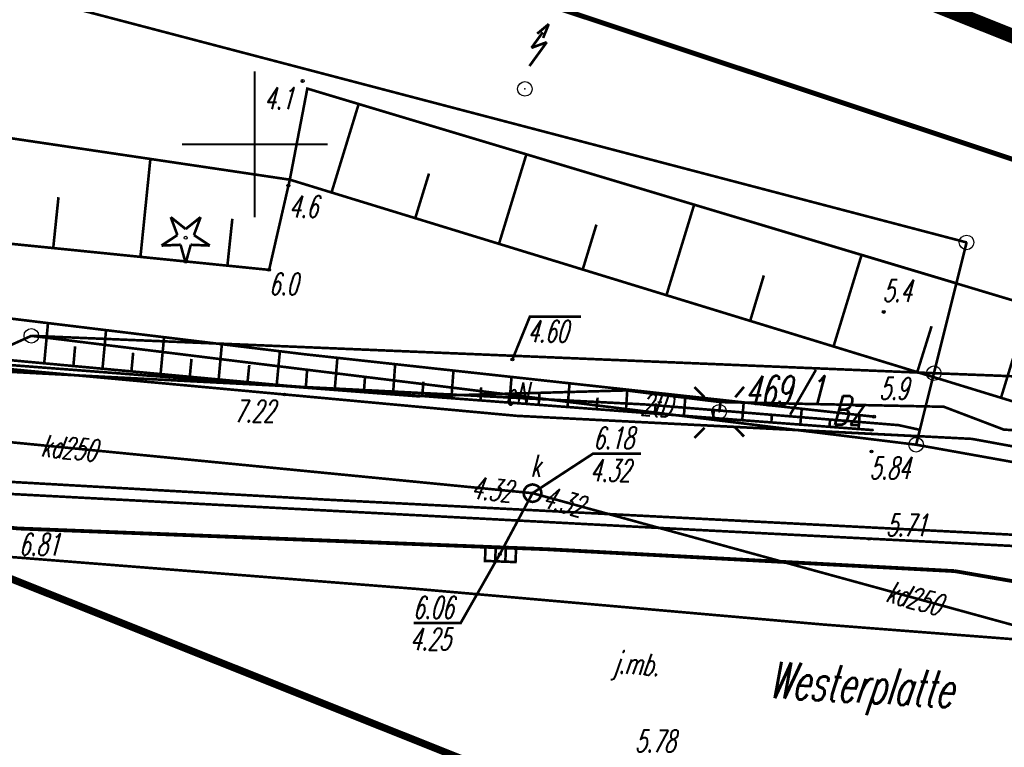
# Model space of a CAD drawing. Extents: x 6425777 to 6426103, y 6050596 to 6051176.
# Tile 7 of 72: x 6425892 to 6425926, y 6050679 to 6050704. Entities that reach past the tile are written whole.
import ezdxf

# ---------------------------------------------------------------- set-up
doc = ezdxf.new("R2010")
doc.units = 0
doc.header["$MEASUREMENT"] = 0
for name, pattern in [('BUR', [3, 2, -1]), ('GAP', [3, 2, -0.5, 0, -0.5]), ('GUZ', [1.5, 1, -0.5]), ('WRU', [1.5, 1, -0.5])]:
    doc.linetypes.add(name, pattern=pattern)
doc.layers.get('0').update_dxf_attribs({"linetype": 'CONTINUOUS'})
for name, color, linetype in [('202_punkt_graniczny', 7, 'CONTINUOUS'), ('210_oznaczenie_konturu_uzytku_gruntowego', 96, 'CONTINUOUS'), ('211_numer_dzialki_ewidencyjnej', 7, 'CONTINUOUS'), ('218_kontur_uzytku_gruntowego', 96, 'GUZ'), ('219_dzialka_ewidencyjna', 7, 'CONTINUOUS'), ('423_Krawedz_chodnika', 7, 'WRU'), ('430_Symb__podpory_trakcyjnej', 7, 'CONTINUOUS'), ('432_Jezdnia', 7, 'CONTINUOUS'), ('510_Podpora_jednoslupowa_symb__SEPOW', 7, 'CONTINUOUS'), ('510_Podpora_slupowa', 7, 'CONTINUOUS'), ('622_Punkt_rzednej_przewodu_SKPOD', 36, 'CONTINUOUS'), ('622_Punkt_rzednej_przewodu_SKPOD_Atr2', 36, 'CONTINUOUS'), ('622_Punkt_rzednej_przewodu_SKPOD_Atr3', 36, 'CONTINUOUS'), ('820_Skarpa_nieumocniona', 7, 'CONTINUOUS'), ('823_Szczyt_skarpy_nieumocninej', 7, 'WRU'), ('824_Podnoze_skarpy_nieumocninej', 7, 'WRU'), ('994_Nazwa_ulicy', 7, 'CONTINUOUS'), ('chodnik__powierzchnia_', 7, 'WRU'), ('drzewo_iglaste__punkt_', 96, 'CONTINUOUS'), ('Granica_portu_morskiego', 141, 'BUR'), ('kratka_sciekowa__punkt_', 36, 'CONTINUOUS'), ('kraweznik__linia_', 7, 'CONTINUOUS'), ('latarnia__punkt_', 7, 'CONTINUOUS'), ('przewod_cieplowniczy__linia_', 212, 'CONTINUOUS'), ('przewod_elektroenergetyczny__linia_', 1, 'CONTINUOUS'), ('przewod_elektroenergetyczny__linia__Atr1', 1, 'CONTINUOUS'), ('przewod_kanalizacyjny__linia_', 36, 'CONTINUOUS'), ('przewod_kanalizacyjny__linia__Atr1', 36, 'CONTINUOUS'), ('przewod_telekomunikacyjny__linia_', 30, 'CONTINUOUS'), ('przewod_telekomunikacyjny__linia__Atr1', 30, 'CONTINUOUS'), ('punkt_o_okreslonej_wysokosci__siec_kanalizacyjna_', 36, 'CONTINUOUS'), ('punkt_o_okreslonej_wysokosci__siec_kanalizacyjna__Atr2', 36, 'CONTINUOUS'), ('punkt_o_okreslonej_wysokosci__siec_kanalizacyjna__Atr3', 36, 'CONTINUOUS'), ('punkt_wysokosciowy_naturalny', 7, 'CONTINUOUS'), ('punkt_wysokosciowy_naturalny_Atr2', 7, 'CONTINUOUS'), ('punkt_wysokosciowy_sztuczny', 7, 'CONTINUOUS'), ('punkt_wysokosciowy_sztuczny_Atr2', 7, 'CONTINUOUS'), ('siatka', 1, 'CONTINUOUS'), ('studzienka___przewod_kanalizacyjny__powierzchnia_', 36, 'CONTINUOUS'), ('tor_kolejowy__linia_', 7, 'CONTINUOUS'), ('wlaz___siec_kanalizacyjna__powierzchnia_', 7, 'CONTINUOUS'), ('wlaz___siec_kanalizacyjna__powierzchnia__Atr17', 7, 'CONTINUOUS'), ('Zakres', 7, 'GAP')]:
    doc.layers.add(name, color=color, linetype=linetype)
doc.styles.get("Standard").update_dxf_attribs({"font": 'simplex.shx', "width": 0.85})

# ---------------------------------------------------------------- blocks, each defined once
blk = doc.blocks.new('202')
at = {"color": 0, "linetype": 'Continuous'}
blk.add_circle((0, 0), 0.5, dxfattribs=at)
blk = doc.blocks.new('801')
at = {"color": 0, "linetype": 'Continuous'}
blk.add_circle((0, 0), 0.1, dxfattribs=at)

msp = doc.modelspace()

# ---------------------------------------------------------------- linework, layer by layer
for p in [(6425901.64, 6050702.17), (6425901.8, 6050701.91), (6425901.2, 6050698.79), (6425901.15, 6050698.59), (6425924.4, 6050696.64), (6425900.49, 6050695.7), (6425924.05, 6050695.24), (6425921.56, 6050694.26), (6425892.34, 6050693.44), (6425901.7, 6050692.81), (6425908.83, 6050692.63), (6425892.23, 6050692.24), (6425894.79, 6050692.04), (6425923.25, 6050692.03), (6425923.28, 6050692.16), (6425901.09, 6050691.73), (6425912.73, 6050691.57), (6425901.02, 6050691.43), (6425905.57, 6050691.37), (6425913.37, 6050691.09), (6425915.97, 6050691.17), (6425923, 6050691.02), (6425923.62, 6050691.01), (6425908.97, 6050690.7), (6425915.92, 6050690.84), (6425921.23, 6050690.67), (6425921.2, 6050690.21), (6425922.07, 6050690.38), (6425922.8, 6050690.22), (6425925.67, 6050690.23), (6425922.74, 6050690), (6425924.58, 6050689.91), (6425922.67, 6050689.71), (6425921.14, 6050689.48), (6425909.52, 6050688.05), (6425902.42, 6050687.83), (6425915.19, 6050686.79), (6425921.06, 6050686.48), (6425908.4, 6050685.96), (6425910, 6050686.13), (6425923.99, 6050685.38), (6425905.55, 6050684.77), (6425919.48, 6050683.55)]:
    msp.add_point(p)
at = {"layer": '202_punkt_graniczny', "color": 7}
for p in [(6425924.4, 6050696.64), (6425892.34, 6050693.44), (6425923.28, 6050692.16), (6425922.67, 6050689.71)]:
    msp.add_point(p, dxfattribs=at)
at = {"layer": '218_kontur_uzytku_gruntowego', "linetype": 'GUZ', "const_width": 0.09}
for points in [[(6425887.22, 6050719.19), (6425933.72, 6050700.62)], [(6425924.4, 6050696.64), (6425858.25, 6050713.98)], [(6425923.28, 6050692.16), (6425924.4, 6050696.64)], [(6425892.34, 6050693.44), (6425889.28, 6050692.06)], [(6425922.67, 6050689.71), (6425892.34, 6050693.44)], [(6425922.67, 6050689.71), (6425923.28, 6050692.16)], [(6425942.16, 6050686.22), (6425922.67, 6050689.71)]]:
    msp.add_lwpolyline(points, dxfattribs=at)
at = {"layer": '219_dzialka_ewidencyjna', "linetype": 'Continuous', "const_width": 0.09}
for points in [[(6425933.72, 6050700.62), (6425887.22, 6050719.19)], [(6425924.4, 6050696.64), (6425858.25, 6050713.98)], [(6425924.4, 6050696.64), (6425923.28, 6050692.16)], [(6425892.34, 6050693.44), (6425889.28, 6050692.06)], [(6425892.34, 6050693.44), (6425923.28, 6050692.16)], [(6425922.67, 6050689.71), (6425892.34, 6050693.44)], [(6425922.67, 6050689.71), (6425923.28, 6050692.16)], [(6425923.28, 6050692.16), (6425934.4, 6050691.73)], [(6425942.16, 6050686.22), (6425922.67, 6050689.71)]]:
    msp.add_lwpolyline(points, dxfattribs=at)
at = {"layer": '423_Krawedz_chodnika', "linetype": 'WRU', "const_width": 0.09}
msp.add_lwpolyline([(6425924.58, 6050689.91), (6425937.73, 6050687.51), (6425948.13, 6050684.26), (6425958.77, 6050679.34), (6425974.33, 6050669.56), (6425996.83, 6050654.34), (6426004.26, 6050649.32)], dxfattribs=at)
at = {"layer": '430_Symb__podpory_trakcyjnej', "linetype": 'Continuous', "const_width": 0.09}
for points in [[(6425910.076, 6050704.121), (6425909.681, 6050703.79)], [(6425909.884, 6050703.643), (6425910.076, 6050704.121)], [(6425909.871, 6050703.839), (6425909.484, 6050703.306)], [(6425910.008, 6050703.5), (6425909.416, 6050702.684)], [(6425909.484, 6050703.306), (6425910.008, 6050703.5)]]:
    msp.add_lwpolyline(points, dxfattribs=at)
at = {"layer": '510_Podpora_jednoslupowa_symb__SEPOW', "linetype": 'Continuous'}
msp.add_circle((6425915.92, 6050690.84), 0.25, dxfattribs=at)
at = {"layer": '510_Podpora_slupowa', "linetype": 'Continuous'}
msp.add_circle((6425909.26, 6050701.9), 0.25, dxfattribs=at)
at = {"layer": '510_Podpora_slupowa', "color": 7}
msp.add_point((6425909.26, 6050701.9), dxfattribs=at)
at = {"layer": '622_Punkt_rzednej_przewodu_SKPOD', "linetype": 'Continuous'}
msp.add_circle((6425908.83, 6050692.63), 0.05, dxfattribs=at)
at = {"layer": '622_Punkt_rzednej_przewodu_SKPOD_Atr2', "linetype": 'Continuous', "const_width": 0.09}
msp.add_lwpolyline([(6425908.83, 6050692.63), (6425909.43, 6050694.1), (6425911.183, 6050694.1)], dxfattribs=at)
at = {"layer": '820_Skarpa_nieumocniona', "linetype": 'Continuous', "const_width": 0.09}
for points in [[(6425902.63, 6050698.35), (6425903.56, 6050701.38)], [(6425908.37, 6050696.59), (6425909.31, 6050699.66)], [(6425896.08, 6050696.15), (6425896.42, 6050699.5)], [(6425905.5, 6050697.47), (6425905.97, 6050699)], [(6425893.09, 6050696.45), (6425893.27, 6050698.19)], [(6425914.11, 6050694.83), (6425915.06, 6050697.93)], [(6425899.06, 6050695.84), (6425899.23, 6050697.45)], [(6425911.24, 6050695.71), (6425911.71, 6050697.25)], [(6425919.84, 6050693.08), (6425920.8, 6050696.21)], [(6425916.98, 6050693.95), (6425917.45, 6050695.51)], [(6425925.58, 6050691.32), (6425926.55, 6050694.49)], [(6425892.78, 6050692.49), (6425892.91, 6050693.87)], [(6425894.78, 6050692.32), (6425894.9, 6050693.63)], [(6425922.71, 6050692.2), (6425923.2, 6050693.77)], [(6425896.77, 6050692.13), (6425896.89, 6050693.4)], [(6425893.78, 6050692.4), (6425893.84, 6050693.08)], [(6425895.77, 6050692.22), (6425895.83, 6050692.86)], [(6425898.76, 6050691.94), (6425898.87, 6050693.15)], [(6425900.75, 6050691.76), (6425900.86, 6050692.91)], [(6425897.77, 6050692.03), (6425897.83, 6050692.65)], [(6425902.74, 6050691.6), (6425902.83, 6050692.68)], [(6425899.75, 6050691.85), (6425899.81, 6050692.44)], [(6425901.75, 6050691.68), (6425901.79, 6050692.24)], [(6425904.74, 6050691.45), (6425904.81, 6050692.46)], [(6425906.74, 6050691.3), (6425906.81, 6050692.25)], [(6425903.74, 6050691.53), (6425903.78, 6050692.05)], [(6425905.74, 6050691.38), (6425905.78, 6050691.87)], [(6425908.73, 6050691.15), (6425908.8, 6050692.03)], [(6425907.74, 6050691.22), (6425907.76, 6050691.68)], [(6425910.72, 6050691), (6425910.79, 6050691.81)], [(6425912.72, 6050690.85), (6425912.77, 6050691.6)], [(6425909.73, 6050691.07), (6425909.76, 6050691.5)], [(6425911.72, 6050690.93), (6425911.75, 6050691.32)], [(6425914.71, 6050690.7), (6425914.76, 6050691.38)], [(6425913.71, 6050690.78), (6425913.75, 6050691.13)], [(6425915.71, 6050690.63), (6425915.74, 6050690.95)], [(6425916.71, 6050690.55), (6425916.76, 6050691.17)], [(6425918.7, 6050690.4), (6425918.75, 6050690.95)], [(6425917.71, 6050690.47), (6425917.72, 6050690.76)], [(6425919.7, 6050690.32), (6425919.72, 6050690.58)], [(6425920.7, 6050690.25), (6425920.73, 6050690.73)]]:
    msp.add_lwpolyline(points, dxfattribs=at)
at = {"layer": '823_Szczyt_skarpy_nieumocninej', "linetype": 'WRU', "const_width": 0.09}
for points in [[(6425865.643, 6050698.808), (6425881.97, 6050697.57), (6425900.49, 6050695.7)], [(6425901.2, 6050698.79), (6425923.25, 6050692.03)], [(6425901.2, 6050698.79), (6425930.76, 6050689.73), (6425942.73, 6050688.56), (6425948.62, 6050685.94), (6425955.1, 6050684.18)], [(6425921.2, 6050690.21), (6425901.09, 6050691.73), (6425881.85, 6050693.51), (6425870.872, 6050694.602)]]:
    msp.add_lwpolyline(points, dxfattribs=at)
at = {"layer": '824_Podnoze_skarpy_nieumocninej', "linetype": 'WRU', "const_width": 0.09}
for points in [[(6425900.49, 6050695.7), (6425901.2, 6050698.79), (6425879.65, 6050701.99), (6425865.49, 6050704.03)], [(6425924.05, 6050695.24), (6425901.8, 6050701.91), (6425901.2, 6050698.79)], [(6425955.1, 6050684.18), (6425942.42, 6050690.89), (6425932.37, 6050692.74), (6425901.8, 6050701.91), (6425901.2, 6050698.79)], [(6425867.275, 6050696.858), (6425881.92, 6050695.21), (6425901.7, 6050692.81), (6425921.23, 6050690.67)]]:
    msp.add_lwpolyline(points, dxfattribs=at)
at = {"layer": 'chodnik__powierzchnia_', "linetype": 'WRU', "const_width": 0.09}
for points in [[(6425922.74, 6050690), (6425908.97, 6050690.7), (6425892.23, 6050692.24), (6425881.83, 6050693.26), (6425871.527, 6050694.191)], [(6425871.527, 6050694.191), (6425881.83, 6050693.26), (6425892.23, 6050692.24), (6425908.97, 6050690.7), (6425924.58, 6050689.91)]]:
    msp.add_lwpolyline(points, dxfattribs=at)
at = {"layer": 'drzewo_iglaste__punkt_', "linetype": 'Continuous', "const_width": 0.09}
for points in [[(6425897.347, 6050696.893), (6425897.118, 6050697.506)], [(6425897.118, 6050697.506), (6425897.63, 6050697.099)], [(6425897.63, 6050697.099), (6425898.142, 6050697.506)], [(6425898.142, 6050697.506), (6425897.913, 6050696.893)], [(6425896.802, 6050696.532), (6425897.347, 6050696.893)], [(6425897.913, 6050696.893), (6425898.458, 6050696.532)], [(6425897.455, 6050696.56), (6425896.802, 6050696.532)], [(6425897.63, 6050695.93), (6425897.455, 6050696.56)], [(6425897.805, 6050696.56), (6425897.63, 6050695.93)], [(6425898.458, 6050696.532), (6425897.805, 6050696.56)]]:
    msp.add_lwpolyline(points, dxfattribs=at)
at = {"layer": 'drzewo_iglaste__punkt_', "linetype": 'Continuous'}
msp.add_circle((6425897.63, 6050696.8), 0.05, dxfattribs=at)
at = {"layer": 'Granica_portu_morskiego', "linetype": 'BUR', "const_width": 0.5}
msp.add_lwpolyline([(6426002.28, 6050673.46), (6425992.7, 6050678.85), (6425958.14, 6050698.28), (6425954.42, 6050692.34), (6425933.72, 6050700.62), (6425887.22, 6050719.19), (6425870.72, 6050751.55), (6425869.52, 6050748.49), (6425869.3, 6050748.88), (6425866.27, 6050752.11), (6425864.63, 6050752.81), (6425856.48, 6050755.71), (6425855.02, 6050757.05), (6425848.58, 6050765.58), (6425847.15, 6050766.98), (6425845.38, 6050768), (6425842.66, 6050768.45), (6425841.64, 6050768.34), (6425840.39, 6050767.98), (6425838.9, 6050767.22), (6425838.02, 6050766.38), (6425836.74, 6050764.69), (6425836.623, 6050764.501)], dxfattribs=at)
at = {"layer": 'kratka_sciekowa__punkt_', "linetype": 'Continuous', "const_width": 0.09}
msp.add_lwpolyline([(6425907.909, 6050686.229), (6425908.958, 6050686.188), (6425908.937, 6050685.69), (6425907.891, 6050685.729)], close=True, dxfattribs=at)
for points in [[(6425908.261, 6050686.212), (6425908.239, 6050685.718)], [(6425908.606, 6050686.203), (6425908.589, 6050685.705)]]:
    msp.add_lwpolyline(points, dxfattribs=at)
at = {"layer": 'kratka_sciekowa__punkt_', "color": 7}
msp.add_point((6425908.4, 6050685.96), dxfattribs=at)
at = {"layer": 'kraweznik__linia_', "linetype": 'Continuous', "const_width": 0.13}
for points in [[(6425885.771, 6050687.464), (6425891.89, 6050686.84), (6425910, 6050686.13), (6425923.99, 6050685.38)], [(6425956.5, 6050675.4), (6425946.34, 6050680.06), (6425935.88, 6050683.32), (6425923.99, 6050685.38)]]:
    msp.add_lwpolyline(points, dxfattribs=at)
at = {"layer": 'latarnia__punkt_', "linetype": 'Continuous', "const_width": 0.09}
for points in [[(6425915.069, 6050691.688), (6425915.418, 6050691.339)], [(6425916.469, 6050691.337), (6425916.77, 6050691.693)], [(6425915.422, 6050690.29), (6425915.074, 6050689.943)], [(6425916.469, 6050690.295), (6425916.772, 6050689.989)]]:
    msp.add_lwpolyline(points, dxfattribs=at)
at = {"layer": 'latarnia__punkt_', "color": 7}
msp.add_point((6425915.92, 6050690.84), dxfattribs=at)
at = {"layer": 'przewod_cieplowniczy__linia_', "linetype": 'Continuous', "const_width": 0.09}
for points in [[(6426045.727, 6050619.106), (6426018.25, 6050638.49), (6426016.93, 6050636.54), (6426016.66, 6050636.46), (6426004.29, 6050645), (6425992.22, 6050653.59), (6425981.28, 6050661.16), (6425972.23, 6050667.32), (6425972.12, 6050667.71), (6425974.12, 6050670.82), (6425969.57, 6050673.45), (6425967.5, 6050670.66), (6425967.15, 6050670.59), (6425961.09, 6050674.33), (6425950.86, 6050680.66), (6425930.81, 6050686.38), (6425902.42, 6050687.83), (6425882.86, 6050688.93), (6425881.979, 6050688.978)], [(6425883.28, 6050688.459), (6425915.19, 6050686.79), (6425931.13, 6050685.98), (6425950.44, 6050680.32), (6425958.99, 6050675.21), (6425967, 6050670.17), (6425967.59, 6050670.17), (6425969.75, 6050672.88), (6425973.6, 6050670.71), (6425971.64, 6050667.63), (6425971.76, 6050667.14), (6426005.39, 6050643.74), (6426016.59, 6050635.88), (6426017.21, 6050636.09), (6426018.41, 6050637.91), (6426044.225, 6050619.566)]]:
    msp.add_lwpolyline(points, dxfattribs=at)
at = {"layer": 'przewod_elektroenergetyczny__linia_', "linetype": 'Continuous', "const_width": 0.09}
for points in [[(6425891.61, 6050692.44), (6425905.57, 6050691.37), (6425912.73, 6050691.57), (6425915.97, 6050691.17), (6425923.62, 6050691.01), (6425925.67, 6050690.23), (6425930.35, 6050689.89), (6425936.61, 6050688.55), (6425943.28, 6050686.42), (6425944.07, 6050686.04), (6425956.83, 6050681.14), (6425968.48, 6050673.92), (6425978.93, 6050667.06), (6425988.91, 6050660.24), (6425993.48, 6050657.27), (6426007.98, 6050647.25), (6426018.11, 6050640.35), (6426023.71, 6050636.58), (6426035.66, 6050629.35), (6426042.37, 6050625.58), (6426043.07, 6050625.49), (6426050.57, 6050620.41), (6426052.861, 6050619.467)], [(6425915.97, 6050691.17), (6425915.92, 6050690.84)]]:
    msp.add_lwpolyline(points, dxfattribs=at)
at = {"layer": 'przewod_kanalizacyjny__linia_', "linetype": 'Continuous', "const_width": 0.09}
for points in [[(6425876.134, 6050691.313), (6425879.49, 6050690.98), (6425909.52, 6050688.05), (6425930.92, 6050682.18)], [(6425909.52, 6050688.05), (6425908.4, 6050685.96)]]:
    msp.add_lwpolyline(points, dxfattribs=at)
at = {"layer": 'przewod_telekomunikacyjny__linia_', "linetype": 'Continuous', "const_width": 0.09}
for points in [[(6425873.144, 6050693.177), (6425894.79, 6050692.04), (6425913.37, 6050691.09), (6425922.07, 6050690.38), (6425922.8, 6050690.22)], [(6426001.253, 6050643.904), (6425994.65, 6050648.55), (6425979.41, 6050658.98), (6425958.85, 6050672.54), (6425950.02, 6050678.1), (6425935.96, 6050682.28), (6425919.48, 6050683.55), (6425905.55, 6050684.77), (6425889.323, 6050686.045)]]:
    msp.add_lwpolyline(points, dxfattribs=at)
at = {"layer": 'punkt_o_okreslonej_wysokosci__siec_kanalizacyjna_', "color": 34}
for p in [(6425909.52, 6050688.05), (6425909.52, 6050688.05), (6425909.52, 6050688.05), (6425908.4, 6050685.96)]:
    msp.add_point(p, dxfattribs=at)
at = {"layer": 'punkt_o_okreslonej_wysokosci__siec_kanalizacyjna__Atr2', "linetype": 'Continuous', "const_width": 0.09}
for points in [[(6425909.52, 6050688.05), (6425911.599, 6050689.407), (6425913.243, 6050689.407)], [(6425908.4, 6050685.96), (6425907.056, 6050683.6), (6425905.45, 6050683.6)]]:
    msp.add_lwpolyline(points, dxfattribs=at)
at = {"layer": 'punkt_wysokosciowy_naturalny', "color": 7}
for p in [(6425901.64, 6050702.17), (6425901.15, 6050698.59), (6425900.49, 6050695.7), (6425921.56, 6050694.26), (6425921.23, 6050690.67)]:
    msp.add_point(p, dxfattribs=at)
at = {"layer": 'punkt_wysokosciowy_sztuczny', "linetype": 'Continuous'}
for centre in [(6425901.02, 6050691.43), (6425921.14, 6050689.48), (6425921.06, 6050686.48)]:
    msp.add_circle(centre, 0.045, dxfattribs=at)
at = {"layer": 'siatka', "color": 2, "linetype": 'Continuous', "const_width": 0.07}
for points in [[(6425900, 6050697.5), (6425900, 6050702.5)], [(6425897.5, 6050700), (6425902.5, 6050700)]]:
    msp.add_lwpolyline(points, dxfattribs=at)
at = {"layer": 'studzienka___przewod_kanalizacyjny__powierzchnia_', "linetype": 'Continuous', "const_width": 0.09}
msp.add_lwpolyline([(6425909.52, 6050688.35), (6425909.58, 6050688.34), (6425909.64, 6050688.32), (6425909.7, 6050688.29), (6425909.74, 6050688.25), (6425909.78, 6050688.2), (6425909.81, 6050688.14), (6425909.82, 6050688.08), (6425909.82, 6050688.02), (6425909.81, 6050687.96), (6425909.78, 6050687.9), (6425909.74, 6050687.85), (6425909.7, 6050687.81), (6425909.64, 6050687.78), (6425909.58, 6050687.76), (6425909.52, 6050687.75), (6425909.46, 6050687.76), (6425909.4, 6050687.78), (6425909.34, 6050687.81), (6425909.3, 6050687.85), (6425909.26, 6050687.9), (6425909.23, 6050687.96), (6425909.22, 6050688.02), (6425909.22, 6050688.08), (6425909.23, 6050688.14), (6425909.26, 6050688.2), (6425909.3, 6050688.25), (6425909.34, 6050688.29), (6425909.4, 6050688.32), (6425909.46, 6050688.34)], close=True, dxfattribs=at)
at = {"layer": 'tor_kolejowy__linia_', "linetype": 'Continuous', "const_width": 0.17}
msp.add_lwpolyline([(6426071.119, 6050628.175), (6426046.05, 6050641.55), (6426014.44, 6050658.66), (6425982.48, 6050675.35), (6425963.64, 6050684.64), (6425953.29, 6050689.06), (6425929.1, 6050698.45), (6425902.54, 6050707.28), (6425876.7, 6050714.11), (6425856.9, 6050718.83), (6425853.428, 6050719.409)], dxfattribs=at)
at = {"layer": 'wlaz___siec_kanalizacyjna__powierzchnia_', "linetype": 'Continuous', "const_width": 0.09}
msp.add_lwpolyline([(6425909.52, 6050688.35), (6425909.58, 6050688.34), (6425909.64, 6050688.32), (6425909.7, 6050688.29), (6425909.74, 6050688.25), (6425909.78, 6050688.2), (6425909.81, 6050688.14), (6425909.82, 6050688.08), (6425909.82, 6050688.02), (6425909.81, 6050687.96), (6425909.78, 6050687.9), (6425909.74, 6050687.85), (6425909.7, 6050687.81), (6425909.64, 6050687.78), (6425909.58, 6050687.76), (6425909.52, 6050687.75), (6425909.46, 6050687.76), (6425909.4, 6050687.78), (6425909.34, 6050687.81), (6425909.3, 6050687.85), (6425909.26, 6050687.9), (6425909.23, 6050687.96), (6425909.22, 6050688.02), (6425909.22, 6050688.08), (6425909.23, 6050688.14), (6425909.26, 6050688.2), (6425909.3, 6050688.25), (6425909.34, 6050688.29), (6425909.4, 6050688.32), (6425909.46, 6050688.34)], close=True, dxfattribs=at)
at = {"layer": 'Zakres', "linetype": 'GAP', "const_width": 0.25}
msp.add_lwpolyline([(6425843.32, 6050804.95), (6425845.29, 6050800.05), (6425838.74, 6050788.06), (6425835.18, 6050776.23), (6425836.69, 6050763.96), (6425840.91, 6050756.87), (6425840.76, 6050756.78), (6425841.62, 6050755.32), (6425840.75, 6050750.18), (6425843.99, 6050737.92), (6425860.49, 6050705.56), (6425867, 6050697.03), (6425876.09, 6050691.33), (6425922.59, 6050672.76), (6425943.28, 6050664.49), (6425953.44, 6050662.36), (6425959.33, 6050663.19), (6425977.99, 6050652.7), (6425987.57, 6050647.31), (6425997.99, 6050643.77)], dxfattribs=at)

# ---------------------------------------------------------------- block references
at = {"layer": '202_punkt_graniczny', "color": 7, "linetype": 'Continuous', "xscale": 0.5, "yscale": 0.5, "zscale": 0.5}
for p in [(6425924.4, 6050696.64), (6425892.34, 6050693.44), (6425923.28, 6050692.16), (6425922.67, 6050689.71)]:
    msp.add_blockref('202', p, dxfattribs=at)
at = {"layer": 'punkt_o_okreslonej_wysokosci__siec_kanalizacyjna_', "color": 34, "linetype": 'Continuous', "xscale": 0.5, "yscale": 0.5, "zscale": 0.5}
for p in [(6425909.52, 6050688.05), (6425909.52, 6050688.05), (6425909.52, 6050688.05), (6425908.4, 6050685.96)]:
    msp.add_blockref('801', p, dxfattribs=at)
at = {"layer": 'punkt_wysokosciowy_naturalny', "color": 7, "linetype": 'Continuous', "xscale": 0.5, "yscale": 0.5, "zscale": 0.5}
for p in [(6425901.64, 6050702.17), (6425901.15, 6050698.59), (6425900.49, 6050695.7), (6425921.56, 6050694.26), (6425921.23, 6050690.67)]:
    msp.add_blockref('801', p, dxfattribs=at)

# ---------------------------------------------------------------- texts
at = {"layer": '210_oznaczenie_konturu_uzytku_gruntowego', "oblique": 15, "width": 0.62}
msp.add_text('Bz', height=1, dxfattribs=at).set_placement((6425919.78, 6050690.39))
at = {"layer": '211_numer_dzialki_ewidencyjnej', "oblique": 15, "width": 0.62}
msp.add_text('469/1', height=1, dxfattribs=at).set_placement((6425916.79, 6050691.07))
at = {"layer": '432_Jezdnia', "oblique": 15, "width": 0.62}
msp.add_text('j.mb.', height=0.75, rotation=355.7, dxfattribs=at).set_placement((6425912.268, 6050681.899))
at = {"layer": '622_Punkt_rzednej_przewodu_SKPOD_Atr3', "oblique": 15, "width": 0.62}
msp.add_text('4.60', height=0.75, dxfattribs=at).set_placement((6425909.345, 6050693.218))
at = {"layer": '994_Nazwa_ulicy', "oblique": 15, "width": 0.62}
msp.add_text('Westerplatte', height=1.25, rotation=356.9, dxfattribs=at).set_placement((6425917.592, 6050681.042))
at = {"layer": 'przewod_elektroenergetyczny__linia__Atr1', "oblique": 15, "width": 0.62}
msp.add_text('eN', height=0.75, rotation=1.6, dxfattribs=at).set_placement((6425908.58, 6050691.075))
msp.add_text('eN', height=0.75, rotation=1.6, dxfattribs=at).set_placement((6425908.58, 6050691.075))
at = {"layer": 'przewod_kanalizacyjny__linia__Atr1', "oblique": 15, "width": 0.62}
for rotation, p in [(354.4, (6425892.643, 6050689.317)), (344.7, (6425921.591, 6050684.348))]:
    msp.add_text('kd250', height=0.75, rotation=rotation, dxfattribs=at).set_placement(p)
at = {"layer": 'przewod_telekomunikacyjny__linia__Atr1', "oblique": 15, "width": 0.62}
msp.add_text('2tD', height=0.75, rotation=355.3, dxfattribs=at).set_placement((6425913.207, 6050690.725))
at = {"layer": 'punkt_o_okreslonej_wysokosci__siec_kanalizacyjna__Atr2', "oblique": 15, "width": 0.62}
for s, p in [('6.18', (6425911.599, 6050689.566)), ('6.06', (6425905.418, 6050683.758))]:
    msp.add_text(s, height=0.75, dxfattribs=at).set_placement(p)
at = {"layer": 'punkt_o_okreslonej_wysokosci__siec_kanalizacyjna__Atr3', "oblique": 15, "width": 0.62}
for s, p in [('4.32', (6425911.485, 6050688.45)), ('4.25', (6425905.318, 6050682.675))]:
    msp.add_text(s, height=0.75, dxfattribs=at).set_placement(p)
for rotation, p in [(354.4, (6425907.391, 6050687.869)), (344.7, (6425909.806, 6050687.585))]:
    msp.add_text('4.32', height=0.75, rotation=rotation, dxfattribs=at).set_placement(p)
at = {"layer": 'punkt_wysokosciowy_naturalny_Atr2', "oblique": 15, "width": 0.62}
for s, p in [('4.1', (6425900.32, 6050701.2)), ('4.6', (6425901.17, 6050697.49)), ('6.0', (6425900.48, 6050694.84)), ('5.4', (6425921.52, 6050694.61)), ('5.9', (6425921.406, 6050691.261))]:
    msp.add_text(s, height=0.75, dxfattribs=at).set_placement(p)
at = {"layer": 'punkt_wysokosciowy_sztuczny_Atr2', "oblique": 15, "width": 0.62}
for s, p in [('7.22', (6425899.287, 6050690.485)), ('5.84', (6425921.072, 6050688.533)), ('5.71', (6425921.64, 6050686.58)), ('6.81', (6425891.91, 6050685.92)), ('5.78', (6425913.03, 6050679.18))]:
    msp.add_text(s, height=0.75, dxfattribs=at).set_placement(p)
at = {"layer": 'wlaz___siec_kanalizacyjna__powierzchnia__Atr17', "oblique": 15, "width": 0.62}
msp.add_text('k', height=0.75, dxfattribs=at).set_placement((6425909.446, 6050688.611))

doc.saveas('drawing.dxf')
